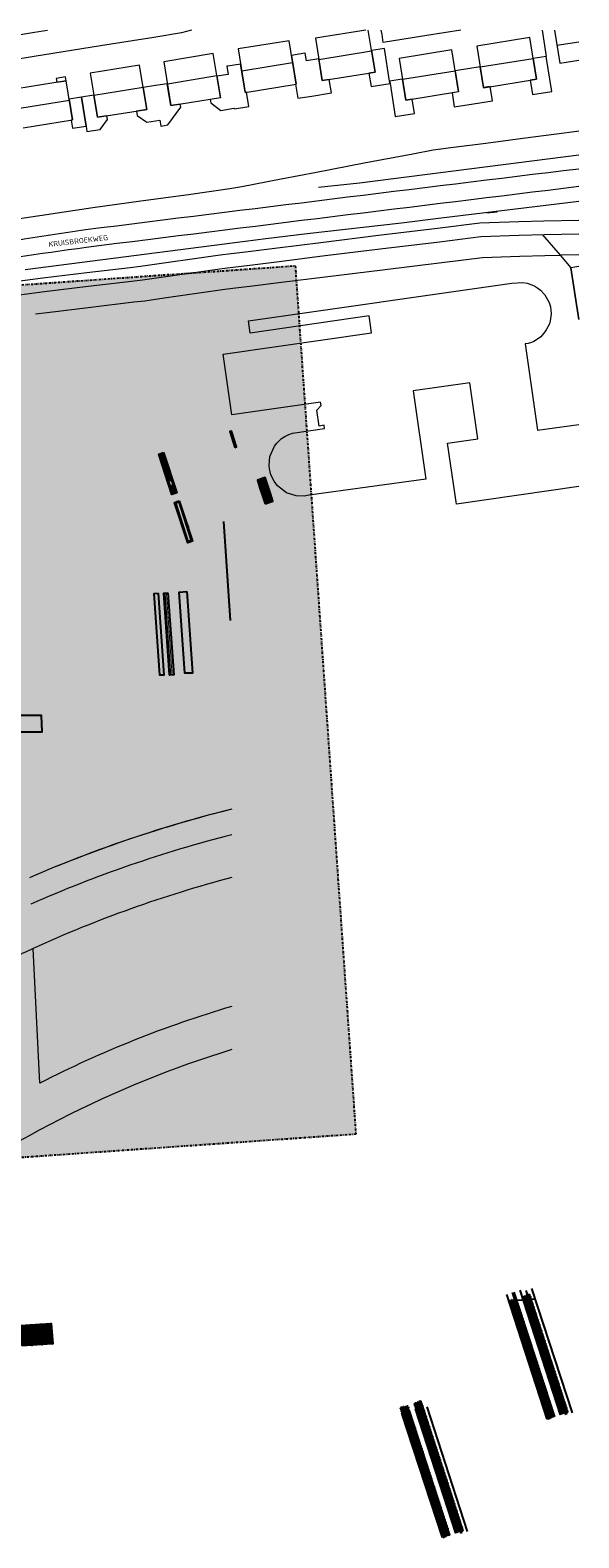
# Model space of a CAD drawing. Extents: x -410 to 7352, y -1401 to 655.
# Tile 132 of 185: x 270 to 403, y -127 to 237. Entities that reach past the tile are written whole.
import ezdxf

# ---------------------------------------------------------------- set-up
doc = ezdxf.new("R2010")
doc.units = 0
doc.header["$MEASUREMENT"] = 0
doc.linetypes.add('DASHDOT', pattern=[1, 0.5, -0.25, 0, -0.25])
for name, color, linetype in [('05-018-ARCERING', 8, 'Continuous'), ('08-025-ROOD', 1, 'Continuous'), ('ALG_omgeving', 8, 'Continuous'), ('ALG_REV2022_projectgebied', 10, 'DASHDOT'), ('BP_beplanting HA', 60, 'Continuous'), ('BP_hagen', 252, 'Continuous'), ('DT_podium vlonderdeck', 6, 'Continuous'), ('MATEN-018', 8, 'Continuous'), ('TM_brug', 1, 'Continuous'), ('TM_fietsparkeren hoog laag', 1, 'Continuous'), ('TM_zitbanken', 8, 'Continuous'), ('V_bk_kf_keperverband-rollagen', 6, 'Continuous'), ('V_bk_kf_keperverband-rollagen HA', 8, 'Continuous'), ('V_bss_kf_210x105', 8, 'Continuous'), ('V_bt_2x2', 1, 'Continuous'), ('V_bt_2x2 HA', 253, 'Continuous'), ('V_bt_grasstenen Giverbo met split', 8, 'Continuous'), ('V_bt_grasstenen Giverbo met split HA', 8, 'Continuous'), ('V_opsl_knipstrepen', 2, 'Continuous'), ('V_teksten', 4, 'Continuous')]:
    doc.layers.add(name, color=color, linetype=linetype)
doc.layers.add('ALG_REV2022_projectgebied HA', color=7, linetype='Continuous', true_color=0xffffff)
doc.styles.add('JvdL_18 1_200M', font='isocp.shx', dxfattribs={"height": 0.36})
doc.styles.get("Standard").update_dxf_attribs({"font": 'isocp.shx', "bigfont": 'BIGFONT.SHX'})

# ---------------------------------------------------------------- blocks, each defined once
blk = doc.blocks.new('A$C53ED4B4D')
at = {"layer": 'V_bk_kf_keperverband-rollagen HA'}
h = blk.add_hatch(dxfattribs=at)
h.set_pattern_fill('LINE', color=256, scale=1.05, angle=86.0086, style=0)
h.set_pattern_definition([(90, (4.95, -0.21), (-0.105, 9e-19), [])])
h.paths.add_polyline_path([(4.95, -0.21), (0, -0.21), (0, 0), (4.95, 0)])
at = {"layer": 'V_bt_grasstenen Giverbo met split HA'}
h = blk.add_hatch(dxfattribs=at)
h.set_pattern_fill('NET', color=256, scale=4.5, angle=-3.9914, style=0)
h.set_pattern_definition([(360, (3e-14, -2.46), (7e-18, 0.45), []), (90, (3e-14, -2.46), (-0.45, 3e-17), [])])
h.paths.add_polyline_path([(4.95, -2.46), (0, -2.46), (0, -0.21), (4.95, -0.21)])
at = {"layer": 'V_bk_kf_keperverband-rollagen'}
blk.add_lwpolyline([(4.95, -0.21), (0, -0.21), (0, 0), (4.95, 0)], close=True, dxfattribs=at)
at = {"layer": 'V_bt_grasstenen Giverbo met split'}
blk.add_lwpolyline([(4.95, -2.46), (0, -2.46), (0, -0.21), (4.95, -0.21)], close=True, dxfattribs=at)
blk = doc.blocks.new('FIETSBAH')
at = {"layer": 'MATEN-018'}
for p, q in [((-249.9995, 861.51212), (-249.9995, 755.73128)), ((-218.0463, 724.51468), (-249.9995, 755.73128)), ((-185.46572, 724.51468), (-218.09456, 724.51468)), ((-85.21192, 771.5123), (-185.46572, 724.51468)), ((-14.9987, 1271.905), (-99.9998, 1521.9045)), ((-99.9998, 1521.9045), (99.9998, 1521.9045)), ((-99.9998, 1094.80858), (-19.99996, 1094.80858)), ((-85.21192, 771.5123), (85.21446, 771.5123)), ((-49.9999, 1865.99576), (49.9999, 1865.99576)), ((-49.9999, 1522.78842), (-49.9999, 1865.99576)), ((-19.99996, 1094.80858), (-19.99996, 969.63992)), ((-19.99996, 969.63992), (19.99996, 969.63992)), ((-14.9987, 1271.905), (15.00124, 1271.905)), ((-11.99896, 541.70072), (-11.99896, 349.9993)), ((-11.99896, 541.70072), (11.99896, 541.70072)), ((0, 1870.19692), (0, 1521.9045)), ((0, 0), (0, 1271.905)), ((11.99896, 541.70072), (11.99896, 349.9993)), ((99.9998, 1521.9045), (15.00124, 1271.905)), ((19.99996, 844.47126), (19.99996, 969.63992)), ((99.9998, 844.47126), (19.99996, 844.47126)), ((49.9999, 1522.78842), (49.9999, 1865.99576)), ((85.21446, 771.5123), (185.46572, 724.51468)), ((185.46572, 724.51468), (218.0971, 724.51468)), ((218.0463, 724.51468), (250.00204, 755.73128)), ((250.00204, 861.51212), (250.00204, 755.73128))]:
    blk.add_line(p, q, dxfattribs=at)
blk = doc.blocks.new('A$C2D6F61A6')
at = {"layer": '05-018-ARCERING'}
for p, q in [((211, 1727), (63, 1727)), ((63, 1727), (63, 1357)), ((63, 1727), (63, 1357)), ((63, 1727), (63, 1357)), ((63, 1357), (3063, 1357)), ((98, 1695), (66, 1727)), ((66, 1727), (66, 1357)), ((98, 1389), (66, 1357)), ((77, 1548), (77, 1535)), ((89, 1548), (89, 1535)), ((98, 1695), (98, 1389)), ((211, 1692), (98, 1692)), ((98, 1392), (211, 1392)), ((211, 1887), (211, 1374)), ((230, 1887), (230, 1374)), ((230, 1882), (271, 1882)), ((230, 1876), (271, 1876)), ((230, 1870), (271, 1870)), ((271, 1727), (230, 1727)), ((271, 1692), (230, 1692)), ((230, 1392), (271, 1392)), ((271, 1887), (271, 1374)), ((290, 1887), (290, 1374)), ((586, 1727), (290, 1727)), ((586, 1692), (290, 1692)), ((290, 1392), (586, 1392)), ((586, 1887), (586, 1374)), ((605, 1887), (605, 1374)), ((605, 1882), (646, 1882)), ((605, 1876), (646, 1876)), ((605, 1870), (646, 1870)), ((646, 1727), (605, 1727)), ((646, 1692), (605, 1692)), ((605, 1392), (646, 1392)), ((646, 1377), (605, 1377)), ((646, 1372), (605, 1372)), ((646, 1887), (646, 1374)), ((665, 1887), (665, 1374)), ((961, 1727), (665, 1727)), ((961, 1692), (665, 1692)), ((665, 1392), (961, 1392)), ((961, 1887), (961, 1374)), ((980, 1887), (980, 1374)), ((980, 1882), (1021, 1882)), ((980, 1876), (1021, 1876)), ((980, 1870), (1021, 1870)), ((1021, 1727), (980, 1727)), ((1021, 1692), (980, 1692)), ((980, 1392), (1021, 1392)), ((1021, 1887), (1021, 1374)), ((1040, 1887), (1040, 1374)), ((1336, 1727), (1040, 1727)), ((1336, 1692), (1040, 1692)), ((1040, 1392), (1336, 1392)), ((1336, 1887), (1336, 1374)), ((1355, 1887), (1355, 1374)), ((1355, 1882), (1396, 1882)), ((1355, 1876), (1396, 1876)), ((1355, 1870), (1396, 1870)), ((1396, 1727), (1355, 1727)), ((1396, 1692), (1355, 1692)), ((1355, 1392), (1396, 1392)), ((1396, 1377), (1355, 1377)), ((1396, 1372), (1355, 1372)), ((1396, 1887), (1396, 1374)), ((1415, 1887), (1415, 1374)), ((1711, 1727), (1415, 1727)), ((1711, 1692), (1415, 1692)), ((1415, 1392), (1711, 1392)), ((1711, 1887), (1711, 1374)), ((1730, 1887), (1730, 1374)), ((1730, 1882), (1771, 1882)), ((1730, 1876), (1771, 1876)), ((1730, 1870), (1771, 1870)), ((1771, 1727), (1730, 1727)), ((1771, 1692), (1730, 1692)), ((1730, 1392), (1771, 1392)), ((1771, 1887), (1771, 1374)), ((1790, 1887), (1790, 1374)), ((2086, 1727), (1790, 1727)), ((2086, 1692), (1790, 1692)), ((1790, 1392), (2086, 1392)), ((2086, 1887), (2086, 1374)), ((2105, 1887), (2105, 1374)), ((2105, 1882), (2146, 1882)), ((2105, 1876), (2146, 1876)), ((2105, 1870), (2146, 1870)), ((2146, 1727), (2105, 1727)), ((2146, 1692), (2105, 1692)), ((2105, 1392), (2146, 1392)), ((2146, 1377), (2105, 1377)), ((2146, 1372), (2105, 1372)), ((2146, 1887), (2146, 1374)), ((2165, 1887), (2165, 1374)), ((2461, 1727), (2165, 1727)), ((2461, 1692), (2165, 1692)), ((2165, 1392), (2461, 1392)), ((2461, 1887), (2461, 1374)), ((2480, 1887), (2480, 1374)), ((2480, 1882), (2521, 1882)), ((2480, 1876), (2521, 1876)), ((2480, 1870), (2521, 1870)), ((2521, 1727), (2480, 1727)), ((2521, 1727), (2480, 1727)), ((2521, 1692), (2480, 1692)), ((2521, 1692), (2480, 1692)), ((2480, 1392), (2521, 1392)), ((2480, 1392), (2521, 1392)), ((2521, 1887), (2521, 1374)), ((2540, 1887), (2540, 1374)), ((2836, 1727), (2540, 1727)), ((2836, 1692), (2540, 1692)), ((2540, 1392), (2836, 1392)), ((2836, 1887), (2836, 1374)), ((2855, 1887), (2855, 1374)), ((2855, 1882), (2896, 1882)), ((2855, 1876), (2896, 1876)), ((2855, 1870), (2896, 1870)), ((2896, 1727), (2855, 1727)), ((2896, 1727), (2855, 1727)), ((2896, 1692), (2855, 1692)), ((2896, 1692), (2855, 1692)), ((2855, 1392), (2896, 1392)), ((2855, 1392), (2896, 1392)), ((2896, 1377), (2855, 1377)), ((2896, 1372), (2855, 1372)), ((2896, 1887), (2896, 1374)), ((2915, 1887), (2915, 1374)), ((3063, 1727), (2915, 1727)), ((3028, 1692), (2915, 1692)), ((2915, 1392), (3028, 1392)), ((3028, 1695), (3060, 1727)), ((3028, 1695), (3028, 1389)), ((3028, 1389), (3060, 1357)), ((3037, 1548), (3037, 1535)), ((3049, 1548), (3049, 1535)), ((3060, 1727), (3060, 1357)), ((3063, 1727), (3063, 1357)), ((3063, 1727), (3063, 1357)), ((3063, 1727), (3063, 1357))]:
    blk.add_line(p, q, dxfattribs=at)
for centre, radius, start, end in [((83, 1548), 6, 0, 180), ((83, 1535), 6, 180, 0.00001), ((220, 1887), 9.5, 0, 180), ((220, 1374), 9.5, 180, 0.00001), ((280, 1887), 9.5, 0, 180), ((280, 1374), 9.5, 180, 0.00001), ((595, 1887), 9.5, 0, 180), ((595, 1374), 9.5, 180, 0.00001), ((655, 1887), 9.5, 0, 180), ((655, 1374), 9.5, 180, 0.00001), ((970, 1887), 9.5, 0, 180), ((970, 1374), 9.5, 180, 0.00001), ((1030, 1887), 9.5, 0, 180), ((1030, 1374), 9.5, 180, 0.00001), ((1345, 1887), 9.5, 0, 180), ((1345, 1374), 9.5, 180, 0.00001), ((1405, 1887), 9.5, 0, 180), ((1405, 1374), 9.5, 180, 0.00001), ((1720, 1887), 9.5, 0, 180), ((1720, 1374), 9.5, 180, 0.00001), ((1780, 1887), 9.5, 0, 180), ((1780, 1374), 9.5, 180, 0.00001), ((2095, 1887), 9.5, 0, 180), ((2095, 1374), 9.5, 180, 0.00001), ((2155, 1887), 9.5, 0, 180), ((2155, 1374), 9.5, 180, 0.00001), ((2470, 1887), 9.5, 0, 180), ((2470, 1374), 9.5, 180, 0.00001), ((2530, 1887), 9.5, 0, 180), ((2530, 1374), 9.5, 180, 0.00001), ((2845, 1887), 9.5, 0, 180), ((2845, 1374), 9.5, 180, 0.00001), ((2905, 1887), 9.5, 0, 180), ((2905, 1374), 9.5, 180, 0.00001), ((3043, 1548), 6, 0, 180), ((3043, 1535), 6, 180, 0)]:
    blk.add_arc(centre, radius, start, end, dxfattribs=at)
at = {"layer": '08-025-ROOD', "rotation": 180}
for p in [(250, 1870), (625, 1931), (1000, 1870), (1375, 1931), (1750, 1870), (2125, 1931), (2500, 1870), (2875, 1931)]:
    blk.add_blockref('FIETSBAH', p, dxfattribs=at)

msp = doc.modelspace()

# ---------------------------------------------------------------- hatches: boundary and pattern name
at = {"layer": 'ALG_REV2022_projectgebied HA', "transparency": 33554610}
h = msp.add_hatch(color=256, dxfattribs=at)
h.dxf.hatch_style = 1
h.paths.add_polyline_path([(74.155, 162.238), (334.409, 180.398), (349.057, -29.528), (88.802, -47.688)])
h.paths.add_polyline_path([(234.252, 68.283), (242.01, 27.797), (261.78, 36.92), (260.019, 69.41), (233.856, 69.837)], flags=16)
h.paths.add_polyline_path([(228.126, 117.889), (223.307, 86.622), (226.725, 74.52), (255.929, 76.846), (252.357, 119.911)], flags=16)
h.paths.add_polyline_path([(146.522, 128.991), (156.498, 129.687), (183.768, 118.656), (194.377, 96.043), (190.268, 67.245), (146.205, 67.558), (136.658, 100.144)], flags=16)
at = {"layer": 'BP_beplanting HA'}
h = msp.add_hatch(dxfattribs=at)
h.set_pattern_fill('DOTS2', color=256, scale=5, style=0)
h.set_pattern_definition([(3.9914, (289.17462, 69.8495), (0.2899899, 0.3334942), [0, -0.3125])])
h.paths.add_polyline_path([(302.468, 134.969), (305.504, 125.623), (304.781, 125.389), (301.744, 134.736)])
h = msp.add_hatch(dxfattribs=at)
h.set_pattern_fill('DOTS2', color=256, scale=5, style=0)
h.set_pattern_definition([(3.9914, (304.04385, 81.54988), (0.28999, 0.333494), [0, -0.3125])])
h.paths.add_polyline_path([(303.666, 101.322), (305.047, 81.541), (304.044, 81.541), (302.669, 101.253)])
at = {"layer": 'TM_zitbanken'}
msp.add_hatch(color=256, dxfattribs=at).paths.add_polyline_path([(319.853, 136.501), (320.234, 136.624), (318.997, 140.429), (318.617, 140.305)])
at = {"layer": 'V_bt_2x2 HA'}
for points in [[(325.897, 126.662), (327.799, 127.28), (327.181, 129.182), (325.279, 128.564)], [(326.515, 124.76), (328.417, 125.378), (327.799, 127.28), (325.897, 126.662)], [(327.133, 122.857), (329.035, 123.475), (328.417, 125.378), (326.515, 124.76)]]:
    msp.add_hatch(color=256, dxfattribs=at).paths.add_polyline_path(points)

# ---------------------------------------------------------------- linework, layer by layer
at = {"layer": 'ALG_omgeving', "linetype": 'Continuous', "lineweight": 0}
for p, q in [((351.485, 237.337), (339.309, 235.385)), ((353.697, 227.185), (352.07, 237.337)), ((397.051, 237.337), (398.335, 229.326)), ((332.916, 234.793), (320.633, 232.79)), ((334.629, 224.289), (332.916, 234.793)), ((339.309, 235.385), (340.95, 225.142)), ((391.055, 235.537), (378.308, 233.494)), ((378.308, 233.494), (379.922, 223.418)), ((392.669, 225.461), (391.055, 235.537)), ((397.638, 233.677), (402.931, 234.526)), ((314.597, 231.654), (302.661, 229.707)), ((302.661, 229.707), (304.392, 219.09)), ((316.328, 221.037), (314.597, 231.654)), ((320.633, 232.79), (322.346, 222.286)), ((340.129, 230.264), (352.876, 232.307)), ((372.254, 232.548), (359.511, 230.506)), ((359.511, 230.506), (361.124, 220.441)), ((373.867, 222.483), (372.254, 232.548)), ((379.115, 228.456), (391.862, 230.499)), ((398.335, 229.326), (402.931, 230.062)), ((296.817, 228.853), (284.893, 226.942)), ((284.893, 226.942), (286.603, 216.271)), ((298.527, 218.183), (296.817, 228.853)), ((303.526, 224.399), (315.463, 226.345)), ((321.489, 227.538), (333.772, 229.541)), ((340.95, 225.142), (353.697, 227.185)), ((360.317, 225.473), (373.06, 227.516)), ((279.086, 225.104), (267.161, 223.192)), ((280.599, 215.664), (279.086, 225.104)), ((285.748, 221.607), (297.672, 223.518)), ((322.346, 222.286), (334.629, 224.289)), ((361.124, 220.441), (373.867, 222.483)), ((379.922, 223.418), (392.669, 225.461)), ((267.918, 218.472), (279.842, 220.384)), ((304.392, 219.09), (316.328, 221.037)), ((268.674, 213.752), (280.599, 215.664)), ((286.603, 216.271), (298.527, 218.183)), ((354.349, 200.997), (402.931, 207.186))]:
    msp.add_line(p, q, dxfattribs=at)
at = {"layer": 'ALG_omgeving', "color": 250, "linetype": 'Continuous', "lineweight": 0}
for p, q in [((340.057, 199.412), (349.915, 200.439)), ((349.915, 200.439), (354.349, 200.997)), ((402.931, 195.899), (369.702, 191.862)), ((402.931, 195.899), (369.702, 191.862)), ((380.666, 193.194), (383.168, 193.409)), ((360.111, 190.721), (337.307, 188.084)), ((360.111, 190.721), (337.307, 188.084)), ((369.702, 191.862), (360.111, 190.721)), ((369.702, 191.862), (360.111, 190.721)), ((378.975, 190.718), (368.824, 189.424)), ((378.975, 190.718), (368.824, 189.424)), ((388.426, 191.008), (378.975, 190.718)), ((388.426, 191.008), (378.975, 190.718)), ((394.473, 191.172), (388.426, 191.008)), ((394.473, 191.172), (388.426, 191.008)), ((402.931, 191.361), (394.473, 191.172)), ((402.931, 191.361), (394.473, 191.172)), ((322.317, 186.271), (269.151, 179.397)), ((322.317, 186.271), (269.151, 179.397)), ((327.309, 186.918), (322.317, 186.271)), ((327.309, 186.918), (322.317, 186.271)), ((337.307, 188.084), (327.309, 186.918)), ((337.307, 188.084), (327.309, 186.918)), ((340.609, 185.962), (330.103, 184.669)), ((340.609, 185.962), (330.103, 184.669)), ((354.494, 187.687), (340.609, 185.962)), ((354.494, 187.687), (340.609, 185.962)), ((368.824, 189.424), (354.494, 187.687)), ((368.824, 189.424), (354.494, 187.687)), ((369.233, 186.133), (354.898, 184.395)), ((369.233, 186.133), (354.898, 184.395)), ((379.236, 187.408), (369.233, 186.133)), ((379.236, 187.408), (369.233, 186.133)), ((388.521, 187.693), (379.236, 187.408)), ((388.521, 187.693), (379.236, 187.408)), ((394.555, 187.856), (388.521, 187.693)), ((394.555, 187.856), (388.521, 187.693)), ((394.186, 187.842), (398.385, 182.941)), ((394.186, 187.842), (398.385, 182.941)), ((402.931, 188.043), (394.555, 187.856)), ((402.931, 188.043), (394.555, 187.856)), ((316.294, 182.97), (297.06, 180.192)), ((316.294, 182.97), (297.06, 180.192)), ((318.962, 183.3), (316.294, 182.97)), ((318.962, 183.3), (316.294, 182.97)), ((322.43, 183.705), (318.962, 183.3)), ((322.43, 183.705), (318.962, 183.3)), ((330.103, 184.669), (322.43, 183.705)), ((330.103, 184.669), (322.43, 183.705)), ((341.016, 182.67), (330.512, 181.378)), ((341.016, 182.67), (330.512, 181.378)), ((354.898, 184.395), (341.016, 182.67)), ((354.898, 184.395), (341.016, 182.67)), ((369.85, 181.171), (379.629, 182.417)), ((369.85, 181.171), (379.629, 182.417)), ((379.629, 182.417), (388.666, 182.695)), ((379.629, 182.417), (388.666, 182.695)), ((388.666, 182.695), (394.678, 182.858)), ((388.666, 182.695), (394.678, 182.858)), ((394.678, 182.858), (398.385, 182.941)), ((394.678, 182.858), (398.385, 182.941)), ((402.931, 183.042), (398.385, 182.941)), ((402.931, 183.042), (398.385, 182.941)), ((398.385, 182.941), (400.978, 179.914)), ((398.385, 182.941), (400.978, 179.914)), ((284.026, 178.645), (273.456, 177.377)), ((284.026, 178.645), (273.456, 177.377)), ((294.506, 179.913), (284.026, 178.645)), ((294.506, 179.913), (284.026, 178.645)), ((297.06, 180.192), (294.506, 179.913)), ((297.06, 180.192), (294.506, 179.913)), ((316.734, 179.683), (297.477, 176.901)), ((316.734, 179.683), (297.477, 176.901)), ((319.357, 180.007), (316.734, 179.683)), ((319.357, 180.007), (316.734, 179.683)), ((322.829, 180.412), (319.357, 180.007)), ((322.829, 180.412), (319.357, 180.007)), ((330.512, 181.378), (322.829, 180.412)), ((330.512, 181.378), (322.829, 180.412)), ((341.629, 177.708), (355.507, 179.432)), ((341.629, 177.708), (355.507, 179.432)), ((355.507, 179.432), (369.85, 181.171)), ((355.507, 179.432), (369.85, 181.171)), ((402.931, 180.185), (400.978, 179.914)), ((402.931, 180.185), (400.978, 179.914)), ((402.931, 167.379), (400.978, 179.914)), ((400.978, 179.914), (402.931, 167.379)), ((400.978, 179.914), (402.931, 167.379)), ((273.456, 177.377), (264.881, 176.236)), ((273.456, 177.377), (264.881, 176.236)), ((284.422, 175.352), (273.872, 174.086)), ((284.422, 175.352), (273.872, 174.086)), ((294.885, 176.618), (284.422, 175.352)), ((294.885, 176.618), (284.422, 175.352)), ((297.477, 176.901), (294.885, 176.618)), ((297.477, 176.901), (294.885, 176.618)), ((317.399, 174.727), (319.954, 175.043)), ((317.399, 174.727), (319.954, 175.043)), ((319.954, 175.043), (323.43, 175.449)), ((319.954, 175.043), (323.43, 175.449)), ((323.118, 167.117), (386.754, 176.149)), ((323.118, 167.117), (386.754, 176.149)), ((323.43, 175.449), (331.129, 176.416)), ((323.43, 175.449), (331.129, 176.416)), ((331.129, 176.416), (341.629, 177.708)), ((331.129, 176.416), (341.629, 177.708)), ((386.754, 176.149), (389.397, 176.327)), ((386.754, 176.149), (389.397, 176.327)), ((389.397, 176.327), (390.454, 176.146)), ((389.397, 176.327), (390.454, 176.146)), ((390.454, 176.146), (391.557, 175.798)), ((390.454, 176.146), (391.557, 175.798)), ((391.557, 175.798), (392.28, 175.45)), ((391.557, 175.798), (392.28, 175.45)), ((392.28, 175.45), (393.016, 175.005)), ((392.28, 175.45), (393.016, 175.005)), ((393.016, 175.005), (393.677, 174.484)), ((393.016, 175.005), (393.677, 174.484)), ((273.872, 174.086), (265.334, 172.95)), ((273.872, 174.086), (265.334, 172.95)), ((285.02, 170.388), (295.457, 171.651)), ((285.02, 170.388), (295.457, 171.651)), ((295.457, 171.651), (298.106, 171.94)), ((295.457, 171.651), (298.106, 171.94)), ((298.106, 171.94), (302.757, 172.612)), ((298.106, 171.94), (302.757, 172.612)), ((302.757, 172.612), (317.399, 174.727)), ((302.757, 172.612), (317.399, 174.727)), ((393.677, 174.484), (394.738, 173.358)), ((393.677, 174.484), (394.738, 173.358)), ((394.738, 173.358), (395.762, 171.513)), ((394.738, 173.358), (395.762, 171.513)), ((395.762, 171.513), (396.063, 170.483)), ((395.762, 171.513), (396.063, 170.483)), ((271.638, 168.745), (274.499, 169.126)), ((274.499, 169.126), (285.02, 170.388)), ((274.499, 169.126), (285.02, 170.388)), ((352.283, 168.258), (323.552, 164.11)), ((352.283, 168.258), (323.552, 164.11)), ((352.874, 164.167), (352.283, 168.258)), ((352.874, 164.167), (352.283, 168.258)), ((396.24, 168.756), (395.998, 167.08)), ((396.24, 168.756), (395.998, 167.08)), ((396.063, 170.483), (396.177, 169.62)), ((396.063, 170.483), (396.177, 169.62)), ((396.177, 169.62), (396.24, 168.756)), ((396.177, 169.62), (396.24, 168.756)), ((316.995, 158.988), (352.874, 164.167)), ((316.995, 158.988), (352.874, 164.167)), ((323.552, 164.11), (323.118, 167.117)), ((323.552, 164.11), (323.118, 167.117)), ((394.754, 164.434), (393.79, 163.252)), ((394.754, 164.434), (393.79, 163.252)), ((395.061, 164.931), (394.754, 164.434)), ((395.061, 164.931), (394.754, 164.434)), ((395.807, 166.369), (395.061, 164.931)), ((395.807, 166.369), (395.061, 164.931)), ((395.998, 167.08), (395.807, 166.369)), ((395.998, 167.08), (395.807, 166.369)), ((390.666, 161.573), (389.944, 161.497)), ((390.666, 161.573), (389.944, 161.497)), ((389.944, 161.497), (392.957, 140.623)), ((389.944, 161.497), (392.957, 140.623)), ((391.479, 161.84), (390.666, 161.573)), ((391.479, 161.84), (390.666, 161.573)), ((392.037, 162.107), (391.479, 161.84)), ((392.037, 162.107), (391.479, 161.84)), ((393.218, 162.782), (392.037, 162.107)), ((393.218, 162.782), (392.037, 162.107)), ((393.79, 163.252), (393.218, 162.782)), ((393.79, 163.252), (393.218, 162.782)), ((319.112, 144.32), (316.995, 158.988)), ((319.112, 144.32), (316.995, 158.988)), ((376.576, 152.109), (362.917, 150.138)), ((376.576, 152.109), (362.917, 150.138)), ((362.917, 150.138), (365.999, 128.79)), ((362.917, 150.138), (365.999, 128.79)), ((378.533, 138.55), (376.576, 152.109)), ((378.533, 138.55), (376.576, 152.109)), ((340.543, 147.413), (319.112, 144.32)), ((340.543, 147.413), (319.112, 144.32)), ((339.662, 145.46), (340.659, 146.614)), ((339.662, 145.46), (340.659, 146.614)), ((340.659, 146.614), (340.543, 147.413)), ((340.659, 146.614), (340.543, 147.413)), ((340.211, 141.657), (339.662, 145.46)), ((340.211, 141.657), (339.662, 145.46)), ((330.562, 138.111), (331.121, 138.619)), ((330.562, 138.111), (331.121, 138.619)), ((331.121, 138.619), (331.871, 139.101)), ((331.121, 138.619), (331.871, 139.101)), ((331.871, 139.101), (332.887, 139.634)), ((331.871, 139.101), (332.887, 139.634)), ((332.887, 139.634), (333.778, 139.944)), ((332.887, 139.634), (333.778, 139.944)), ((333.778, 139.944), (341.486, 141.057)), ((333.778, 139.944), (341.486, 141.057)), ((341.375, 141.825), (340.211, 141.657)), ((341.375, 141.825), (340.211, 141.657)), ((341.486, 141.057), (341.375, 141.825)), ((341.486, 141.057), (341.375, 141.825)), ((371.234, 137.497), (378.533, 138.55)), ((371.234, 137.497), (378.533, 138.55)), ((392.957, 140.623), (402.931, 142.063)), ((392.957, 140.623), (402.931, 142.063)), ((328.242, 134.287), (329.405, 136.752)), ((328.242, 134.287), (329.405, 136.752)), ((329.405, 136.752), (329.965, 137.501)), ((329.405, 136.752), (329.965, 137.501)), ((329.965, 137.501), (330.562, 138.111)), ((329.965, 137.501), (330.562, 138.111)), ((373.358, 122.782), (371.234, 137.497)), ((373.358, 122.782), (371.234, 137.497)), ((328.12, 132.117), (328.242, 134.287)), ((328.12, 132.117), (328.242, 134.287)), ((328.208, 131.304), (328.12, 132.117)), ((328.208, 131.304), (328.12, 132.117)), ((328.361, 130.605), (328.208, 131.304)), ((328.361, 130.605), (328.208, 131.304)), ((328.538, 129.856), (328.361, 130.605)), ((328.538, 129.856), (328.361, 130.605)), ((329.312, 128.319), (328.538, 129.856)), ((329.312, 128.319), (328.538, 129.856)), ((329.693, 127.76), (329.312, 128.319)), ((329.693, 127.76), (329.312, 128.319)), ((330.137, 127.189), (329.693, 127.76)), ((330.137, 127.189), (329.693, 127.76)), ((365.999, 128.79), (337.783, 124.914)), ((365.999, 128.79), (337.783, 124.914)), ((332.321, 125.499), (330.137, 127.189)), ((332.321, 125.499), (330.137, 127.189)), ((334.633, 124.749), (332.321, 125.499)), ((334.633, 124.749), (332.321, 125.499)), ((336.538, 124.698), (334.633, 124.749)), ((336.538, 124.698), (334.633, 124.749)), ((337.783, 124.914), (336.538, 124.698)), ((337.783, 124.914), (336.538, 124.698)), ((402.931, 127.052), (373.358, 122.782)), ((402.931, 127.052), (373.358, 122.782)), ((272.741, -17.151), (271.084, 15.367)), ((272.741, -17.151), (271.084, 15.367))]:
    msp.add_line(p, q, dxfattribs=at)
at = {"layer": 'ALG_omgeving', "linetype": 'Continuous', "lineweight": 0, "flags": 128}
for points in [[(309.388, 237.337), (306.933, 236.68), (300.289, 235.564), (287.395, 233.521), (271.311, 230.946), (259.954, 229.107), (239.233, 225.758), (225.703, 223.576), (224.981, 227.971), (212.541, 219.159), (204.992, 213.839), (203.619, 210.83), (202.525, 208.011), (203.754, 202.727), (204.781, 198.168)], [(244.215, 237.337), (245.26, 236.717), (246.492, 236.095), (248.702, 235.281), (251.077, 234.684), (253.478, 234.328), (255.739, 234.391), (261.557, 235.279), (271.441, 236.865), (274.528, 237.337)], [(244.215, 237.337), (245.26, 236.717), (246.492, 236.095), (248.702, 235.281), (251.077, 234.684), (253.478, 234.328), (255.739, 234.391), (261.557, 235.279), (271.441, 236.865), (274.528, 237.337)], [(374.42, 237.337), (366.168, 236.046), (355.687, 234.359), (355.383, 236.303), (355.214, 237.337)], [(394.037, 237.337), (395.064, 231)], [(265.143, 191.412), (274.302, 192.808), (285.545, 194.457), (297.131, 196.055), (308.603, 197.653), (318.652, 199.06), (321.498, 199.581), (331.001, 201.382), (339.551, 203.032), (351.099, 205.239), (362.787, 207.459), (367.754, 208.424), (371.997, 208.982), (380.471, 210.06), (389.364, 211.239), (397.532, 212.279), (402.411, 212.887), (402.931, 212.964)]]:
    msp.add_lwpolyline(points, dxfattribs=at)
for points in [[(335.027, 220.865), (338.457, 221.415), (343.148, 222.167), (342.628, 225.411), (340.949, 225.142), (340.107, 230.402), (337.13, 229.925), (336.835, 231.767), (336.727, 231.75), (333.497, 231.232), (334.611, 224.286), (334.483, 224.265)], [(355.96, 232.919), (352.859, 232.422), (353.699, 227.185), (352.225, 226.949), (352.749, 223.682), (357.313, 224.413), (357.217, 225.026)], [(395.063, 231), (391.937, 230.506), (392.733, 225.469), (391.164, 225.22), (391.704, 221.804), (396.398, 222.546)], [(279.086, 225.104), (278.935, 226.046), (276.674, 225.684), (276.825, 224.741)], [(319.736, 218.349), (323.226, 218.908), (322.67, 222.371), (322.311, 222.314), (321.218, 229.139), (318.144, 228.647), (317.898, 228.607), (318.215, 226.629), (315.488, 226.192), (316.328, 221.01), (313.862, 220.615), (314.003, 219.738), (316.459, 217.951), (319.559, 218.448), (319.702, 218.343)], [(377.464, 219.5), (382.065, 220.227), (381.517, 223.696), (379.897, 223.44), (379.1, 228.485), (376.086, 228.009), (373.056, 227.53), (373.859, 222.443), (372.29, 222.195), (372.832, 218.768)], [(302.016, 214.168), (303.642, 214.429), (306.75, 218.7), (306.629, 219.456), (304.372, 219.094), (303.512, 224.397), (300.641, 223.937), (297.68, 223.462), (298.527, 218.183), (296.085, 217.791), (296.257, 216.718), (298.525, 215.067), (301.69, 215.575), (301.918, 214.152)], [(358.565, 216.495), (363.231, 217.232), (362.686, 220.677), (361.103, 220.427), (360.3, 225.513), (357.227, 225.028), (357.326, 224.415), (357.313, 224.413)], [(283.883, 214.134), (282.761, 221.124), (279.8, 220.649), (280.569, 215.658), (280.318, 215.618), (280.64, 213.614)], [(282.761, 221.124), (283.883, 214.134), (283.893, 214.135), (284.103, 212.828), (287.31, 213.342), (289.039, 215.718), (288.892, 216.638), (286.604, 216.271), (285.749, 221.602)]]:
    msp.add_lwpolyline(points, close=True, dxfattribs=at)
at = {"layer": 'ALG_omgeving', "color": 250, "linetype": 'Continuous', "lineweight": 0, "flags": 128}
msp.add_lwpolyline([(402.931, 127.052), (373.358, 122.782), (371.234, 137.497), (378.533, 138.55), (376.576, 152.109), (362.917, 150.138), (365.999, 128.79), (337.783, 124.914), (336.538, 124.698), (334.633, 124.749), (332.321, 125.499), (330.137, 127.189), (329.693, 127.76), (329.312, 128.319), (328.538, 129.856), (328.361, 130.605), (328.208, 131.304), (328.12, 132.117), (328.242, 134.287), (329.405, 136.752), (329.965, 137.501), (330.562, 138.111), (331.121, 138.619), (331.871, 139.101), (332.887, 139.634), (333.778, 139.944), (341.486, 141.057), (341.375, 141.825), (340.211, 141.657), (339.662, 145.46), (340.659, 146.614), (340.543, 147.413), (319.112, 144.32), (316.995, 158.988), (352.874, 164.167), (352.283, 168.258), (323.552, 164.11), (323.118, 167.117), (386.754, 176.149), (389.397, 176.327), (390.454, 176.146), (391.557, 175.798), (392.28, 175.45), (393.016, 175.005), (393.677, 174.484), (394.738, 173.358), (395.762, 171.513), (396.063, 170.483), (396.177, 169.62), (396.24, 168.756), (395.998, 167.08), (395.807, 166.369), (395.061, 164.931), (394.754, 164.434), (393.79, 163.252), (393.218, 162.782), (392.037, 162.107), (391.479, 161.84), (390.666, 161.573), (389.944, 161.497), (392.957, 140.623), (402.931, 142.063)], dxfattribs=at)
at = {"layer": 'ALG_omgeving', "linetype": 'Continuous', "lineweight": 0}
for centre, start in [((3944.562, -28955.525), 96.9251131), ((3944.562, -28955.525), 96.9251131), ((3944.678, -28959.778), 96.9253397), ((3944.678, -28959.778), 96.9253397)]:
    msp.add_arc(centre, 29373.595, start, 97.1592886, dxfattribs=at)
at = {"layer": 'ALG_omgeving', "color": 250, "linetype": 'Continuous', "lineweight": 0}
for centre, radius, start, end in [((471.419, -1089.889), 1292.639, 98.346428, 101.399831), ((471.419, -1089.889), 1292.639, 98.346428, 101.399831), ((481.34, -1254.459), 1452.745, 97.811238, 100.503601), ((481.34, -1254.459), 1452.745, 97.811238, 100.503601), ((395.718, -257.519), 316, 104.03551, 113.40156), ((395.718, -257.519), 316, 104.03551, 112.09088), ((395.718, -257.519), 310, 104.3129, 113.81641), ((395.718, -257.519), 300, 104.80071, 114.54748), ((395.718, -257.519), 300, 104.80071, 114.54748), ((395.718, -257.519), 300, 114.54748, 116.61729), ((395.718, -257.519), 270, 106.48964, 117.09524), ((395.718, -257.519), 270, 106.48964, 117.09524), ((395.718, -257.519), 260, 107.14308, 126.92305), ((395.718, -257.519), 260, 107.14308, 126.92305)]:
    msp.add_arc(centre, radius, start, end, dxfattribs=at)
at = {"layer": 'ALG_REV2022_projectgebied'}
msp.add_lwpolyline([(74.155, 162.238), (334.409, 180.398), (349.057, -29.528), (88.802, -47.688)], close=True, dxfattribs=at)
at = {"layer": 'BP_hagen'}
for points in [[(302.468, 134.969), (305.504, 125.623), (304.781, 125.389), (301.744, 134.736)], [(306.262, 123.293), (309.299, 113.946), (308.576, 113.712), (305.538, 123.059)], [(301.312, 101.231), (302.693, 81.45), (301.69, 81.45), (300.315, 101.162), (300.315, 101.162), (300.315, 101.162), (301.312, 101.231), (301.312, 101.231)], [(303.666, 101.322), (305.047, 81.541), (304.044, 81.541), (302.669, 101.253), (302.669, 101.253), (302.669, 101.253), (303.666, 101.322), (303.666, 101.322)]]:
    msp.add_lwpolyline(points, close=True, dxfattribs=at)
at = {"layer": 'DT_podium vlonderdeck', "color": 30}
msp.add_lwpolyline([(318.793, 94.686), (317.124, 118.605)], dxfattribs=at)
msp.add_lwpolyline([(308.243, 101.642), (309.619, 81.919), (307.734, 81.92), (306.368, 101.507)], close=True, dxfattribs=at)
at = {"layer": 'TM_brug'}
msp.add_lwpolyline([(258.199, 71.715), (258.403, 67.71), (273.281, 67.724), (273.078, 71.715)], close=True, dxfattribs=at)
msp.add_lwpolyline([(258.199, 71.715), (258.403, 67.71), (273.281, 67.724), (273.078, 71.715)], close=True, dxfattribs=at)
msp.add_lwpolyline([(258.199, 71.715), (258.403, 67.71), (273.281, 67.724), (273.078, 71.715)], close=True, dxfattribs=at)
at = {"layer": 'TM_fietsparkeren hoog laag', "color": 3}
for points in [[(395.278, -98.374), (385.497, -68.273)], [(396.704, -97.911), (386.924, -67.809)], [(397.101, -97.812), (387.32, -67.71)], [(398.527, -97.348), (388.747, -67.247)], [(399.949, -97.357), (390.169, -67.256)], [(401.376, -96.894), (391.595, -66.792)], [(385.98, -69.757), (392.41, -69.299)], [(369.967, -127.006), (360.186, -96.905)], [(371.393, -126.543), (361.613, -96.442)], [(371.79, -126.444), (362.009, -96.343)], [(373.216, -125.98), (363.436, -95.879)], [(374.638, -125.99), (364.858, -95.888)], [(376.065, -125.526), (366.284, -95.425)]]:
    msp.add_lwpolyline(points, dxfattribs=at)
at = {"layer": 'TM_zitbanken'}
msp.add_lwpolyline([(319.853, 136.501), (320.234, 136.624), (318.997, 140.429), (318.617, 140.305)], close=True, dxfattribs=at)
at = {"layer": 'V_bss_kf_210x105'}
for points in [[(302.612, 135.252), (305.788, 125.478), (304.637, 125.106), (301.461, 134.88)], [(306.406, 123.576), (309.582, 113.801), (308.431, 113.429), (305.255, 123.204)]]:
    msp.add_lwpolyline(points, close=True, dxfattribs=at)
at = {"layer": 'V_bt_2x2'}
for points in [[(325.897, 126.662), (327.799, 127.28), (327.181, 129.182), (325.279, 128.564)], [(326.515, 124.76), (328.417, 125.378), (327.799, 127.28), (325.897, 126.662)], [(327.133, 122.857), (329.035, 123.475), (328.417, 125.378), (326.515, 124.76)]]:
    msp.add_lwpolyline(points, close=True, dxfattribs=at)
at = {"layer": 'V_opsl_knipstrepen'}
msp.add_lwpolyline([(304.476, 128.787), (304.59, 128.824)], dxfattribs=at)

# ---------------------------------------------------------------- block references
at = {"layer": 'TM_fietsparkeren hoog laag', "color": 8}
for p, xscale, yscale, zscale, rotation in [((388.772, -72.164), 0.001000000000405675, 0.001000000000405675, 0.001000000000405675, 107.9999999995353), ((390.19, -71.703), -0.001000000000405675, 0.001000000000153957, 0.001, 287.9999999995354), ((389.699, -75.017), 0.001000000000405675, 0.001000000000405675, 0.001000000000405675, 107.9999999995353), ((391.118, -74.557), -0.001000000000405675, 0.001000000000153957, 0.001, 287.9999999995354), ((390.626, -77.871), 0.001000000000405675, 0.001000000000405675, 0.001000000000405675, 107.9999999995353), ((392.045, -77.41), -0.001000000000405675, 0.001000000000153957, 0.001, 287.9999999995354), ((391.553, -80.724), 0.001000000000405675, 0.001000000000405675, 0.001000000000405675, 107.9999999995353), ((392.972, -80.263), -0.001000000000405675, 0.001000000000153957, 0.001, 287.9999999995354), ((393.899, -83.116), -0.001000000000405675, 0.001000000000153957, 0.001, 287.9999999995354), ((392.48, -83.577), 0.001000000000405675, 0.001000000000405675, 0.001000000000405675, 107.9999999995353), ((393.407, -86.43), 0.001000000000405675, 0.001000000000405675, 0.001000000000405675, 107.9999999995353), ((394.826, -85.969), -0.001000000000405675, 0.001000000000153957, 0.001, 287.9999999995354), ((394.334, -89.283), 0.001000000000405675, 0.001000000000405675, 0.001000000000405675, 107.9999999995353), ((395.753, -88.822), -0.001000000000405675, 0.001000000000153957, 0.001, 287.9999999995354), ((395.261, -92.136), 0.001000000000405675, 0.001000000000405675, 0.001000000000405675, 107.9999999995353), ((396.68, -91.676), -0.001000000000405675, 0.001000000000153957, 0.001, 287.9999999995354), ((397.607, -94.529), -0.001000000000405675, 0.001000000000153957, 0.001, 287.9999999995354), ((363.952, -97.482), -0.001000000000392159, 0.001000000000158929, 0.001, 287.999999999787), ((396.188, -94.99), 0.001000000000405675, 0.001000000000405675, 0.001000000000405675, 107.9999999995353), ((398.534, -97.382), -0.001000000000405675, 0.001000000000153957, 0.001, 287.9999999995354), ((362.534, -97.943), 0.001000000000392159, 0.001000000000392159, 0.001000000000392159, 107.9999999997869), ((363.461, -100.797), 0.001000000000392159, 0.001000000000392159, 0.001000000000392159, 107.9999999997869), ((364.879, -100.336), -0.001000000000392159, 0.001000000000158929, 0.001, 287.999999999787), ((397.115, -97.843), 0.001000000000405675, 0.001000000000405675, 0.001000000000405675, 107.9999999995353), ((364.388, -103.65), 0.001000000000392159, 0.001000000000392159, 0.001000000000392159, 107.9999999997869), ((365.806, -103.189), -0.001000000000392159, 0.001000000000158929, 0.001, 287.999999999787), ((365.315, -106.503), 0.001000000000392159, 0.001000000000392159, 0.001000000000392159, 107.9999999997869), ((366.733, -106.042), -0.001000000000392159, 0.001000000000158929, 0.001, 287.999999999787), ((367.66, -108.895), -0.001000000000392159, 0.001000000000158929, 0.001, 287.999999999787), ((366.242, -109.356), 0.001000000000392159, 0.001000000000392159, 0.001000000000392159, 107.9999999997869), ((367.169, -112.209), 0.001000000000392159, 0.001000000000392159, 0.001000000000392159, 107.9999999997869), ((368.587, -111.748), -0.001000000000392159, 0.001000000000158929, 0.001, 287.999999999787), ((368.096, -115.062), 0.001000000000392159, 0.001000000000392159, 0.001000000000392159, 107.9999999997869), ((369.515, -114.601), -0.001000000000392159, 0.001000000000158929, 0.001, 287.999999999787), ((369.023, -117.916), 0.001000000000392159, 0.001000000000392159, 0.001000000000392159, 107.9999999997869), ((370.442, -117.455), -0.001000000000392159, 0.001000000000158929, 0.001, 287.999999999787), ((369.95, -120.769), 0.001000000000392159, 0.001000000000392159, 0.001000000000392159, 107.9999999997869), ((371.369, -120.308), -0.001000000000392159, 0.001000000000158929, 0.001, 287.999999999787), ((372.296, -123.161), -0.001000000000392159, 0.001000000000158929, 0.001, 287.999999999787), ((370.877, -123.622), 0.001000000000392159, 0.001000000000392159, 0.001000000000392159, 107.9999999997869), ((371.804, -126.475), 0.001000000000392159, 0.001000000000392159, 0.001000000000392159, 107.9999999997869), ((373.223, -126.014), -0.001000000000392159, 0.001000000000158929, 0.001, 287.999999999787)]:
    msp.add_blockref('A$C2D6F61A6', p, dxfattribs=dict(at, xscale=xscale, yscale=yscale, zscale=zscale, rotation=rotation))
at = {"layer": 'V_bk_kf_keperverband-rollagen HA', "rotation": 273.991402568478}
for p in [(270.57, -75.583), (273.024, -75.412), (275.479, -75.241)]:
    msp.add_blockref('A$C53ED4B4D', p, dxfattribs=at)

# ---------------------------------------------------------------- texts
at = {"layer": 'ALG_omgeving', "linetype": 'Continuous', "insert": (274.823, 185.54), "char_height": 1.25, "attachment_point": 4, "rotation": 6.74434}
msp.add_mtext('{KRUISBROEKWEG}', dxfattribs=at)
at = {"layer": 'V_teksten', "color": 6, "style": 'JvdL_18 1_200M'}
for p in [(305.345, 127.804), (308.937, 117.112)]:
    msp.add_text('100x200', height=0.36, rotation=108.92176, dxfattribs=at).set_placement(p)

doc.saveas('drawing.dxf')
